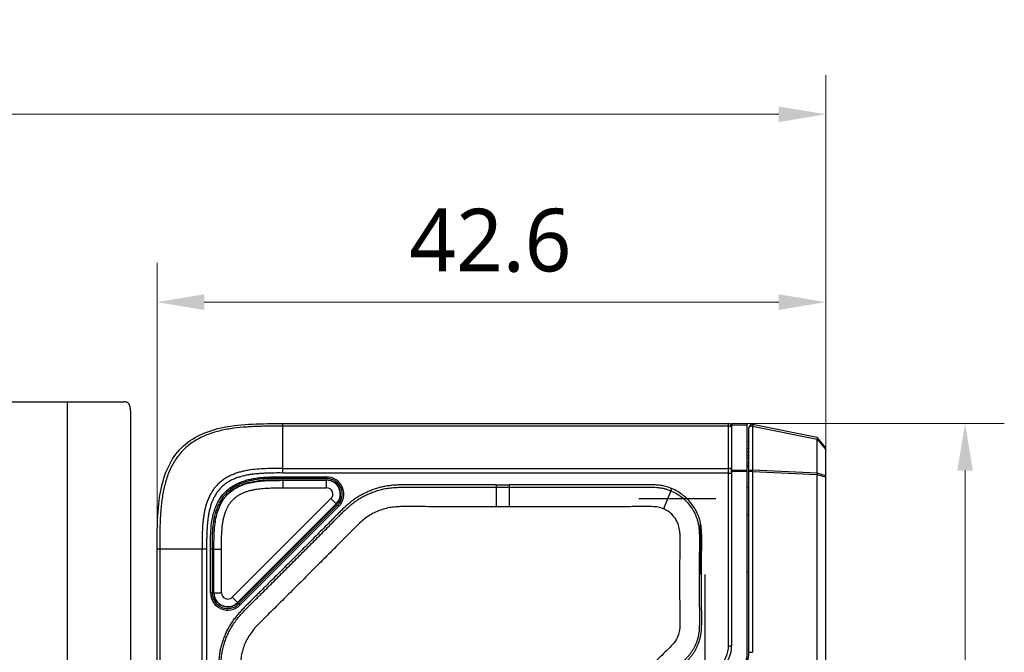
# Model space of a CAD drawing. Extents: x -434 to -60, y 236 to 507.
# Tile 13 of 22: x -235 to -172, y 320 to 360. Entities that reach past the tile are written whole.
import ezdxf

# ---------------------------------------------------------------- set-up
doc = ezdxf.new("R2010")
doc.units = 0
doc.header["$MEASUREMENT"] = 0
doc.layers.get('0').update_dxf_attribs({"linetype": 'CONTINUOUS'})
doc.layers.get('Defpoints').update_dxf_attribs({"linetype": 'CONTINUOUS'})
doc.layers.add('20_ALL_FEATURES', color=7, linetype='CONTINUOUS')
doc.layers.add('51__DRAFT_DIMS', color=7, linetype='CONTINUOUS')
doc.styles.add('尺寸值样式', font='Roboto-Regular.ttf', dxfattribs={"height": 4})
doc.dimstyles.new('1直线标注', dxfattribs={"dimtxt": 4, "dimasz": 3, "dimexe": 2.5, "dimexo": 0, "dimtad": 1, "dimdec": 1, "dimdsep": 46, "dimtxsty": '尺寸值样式', "dimcen": 0, "dimclrd": 8, "dimclre": 8, "dimclrt": 7, "dimadec": 0, "dimazin": 0, "dimtp": 0.001, "dimtm": 0.001, "dimtfac": 1, "dimtdec": 1, "dimtmove": 0, "dimatfit": 0, "dimldrblk": '_FILLED', "dimfxl": 1, "dimtolj": 1, "dimlwd": 15, "dimlwe": 15, "dimarcsym": 0})
doc.dimstyles.new('CIRL(31)', dxfattribs={"dimtxt": 4, "dimasz": 3, "dimexe": 2.5, "dimexo": 0, "dimtad": 1, "dimtoh": 1, "dimdec": 3, "dimlfac": 0.333333, "dimdsep": 46, "dimtxsty": '尺寸值样式', "dimcen": 0, "dimclrd": 8, "dimclre": 8, "dimclrt": 7, "dimadec": 0, "dimazin": 0, "dimtp": 0.001, "dimtm": 0.001, "dimtfac": 1, "dimtdec": 3, "dimtofl": 0, "dimtmove": 0, "dimatfit": 0, "dimldrblk": '_FILLED', "dimfxl": 1, "dimtolj": 1, "dimlwd": 15, "dimlwe": 15, "dimarcsym": 0})

# ---------------------------------------------------------------- blocks, each defined once
blk = doc.blocks.new('*D672')
at = {"layer": '51__DRAFT_DIMS', "color": 8, "lineweight": 15}
for p, q in [((-225.797, 326.65), (-225.797, 344.89)), ((-183.197, 331.239), (-183.197, 344.89)), ((-222.797, 342.39), (-186.197, 342.39))]:
    blk.add_line(p, q, dxfattribs=at)
at = {"layer": '51__DRAFT_DIMS', "color": 8}
for points in [[(-222.797, 342.89), (-222.797, 341.89), (-225.797, 342.39)], [(-186.197, 341.89), (-186.197, 342.89), (-183.197, 342.39)]]:
    blk.add_solid(points, dxfattribs=at)
at = {"layer": 'Defpoints', "color": 0}
for p in [(-183.197, 342.39), (-183.197, 331.239), (-225.797, 326.65)]:
    blk.add_point(p, dxfattribs=at)
at = {"layer": '51__DRAFT_DIMS', "color": 7, "insert": (-204.564, 348.348), "char_height": 4, "attachment_point": 2, "line_spacing_factor": 0.9, "style": '尺寸值样式'}
blk.add_mtext('\\A1;42.6', dxfattribs=at)
blk = doc.blocks.new('_FILLED')
at = {"color": 0, "linetype": 'ByBlock'}
blk.add_solid([(0, 0), (-1, 0.167), (-1, -0.167)], dxfattribs=at)
blk = doc.blocks.new('*D673')
at = {"layer": '51__DRAFT_DIMS', "color": 8, "lineweight": 15}
for p, q in [((-329.497, 331.037), (-329.497, 356.869)), ((-183.197, 331.239), (-183.197, 356.869)), ((-326.497, 354.369), (-186.197, 354.369))]:
    blk.add_line(p, q, dxfattribs=at)
at = {"layer": '51__DRAFT_DIMS', "color": 8}
for points in [[(-326.497, 354.869), (-326.497, 353.869), (-329.497, 354.369)], [(-186.197, 353.869), (-186.197, 354.869), (-183.197, 354.369)]]:
    blk.add_solid(points, dxfattribs=at)
at = {"layer": 'Defpoints', "color": 0}
for p in [(-183.197, 354.369), (-183.197, 331.239), (-329.497, 331.037)]:
    blk.add_point(p, dxfattribs=at)
at = {"layer": '51__DRAFT_DIMS', "color": 7, "insert": (-256.271, 360.327), "char_height": 4, "attachment_point": 2, "line_spacing_factor": 0.9, "style": '尺寸值样式'}
blk.add_mtext('\\A1;146.3', dxfattribs=at)
blk = doc.blocks.new('*D674')
at = {"color": 8, "lineweight": 15}
for p, q in [((-278.257, 338.877), (-286.087, 344.36)), ((-279.591, 311.037), (-296.593, 311.037))]:
    blk.add_line(p, q, dxfattribs=at)
blk.add_arc((-238.497, 311.037), 55.596, 148.09209, 176.90791, dxfattribs=at)
at = {"color": 8}
for points in [[(-285.275, 340.147), (-286.11, 340.699), (-284.039, 342.926)], [(-294.512, 314.05), (-293.512, 314.023), (-294.093, 311.037)]]:
    blk.add_solid(points, dxfattribs=at)
at = {"layer": 'Defpoints', "color": 0}
for p in [(-278.257, 338.877), (-289.546, 333.058), (-279.591, 311.037), (-228.594, 311.037), (-227.497, 303.335)]:
    blk.add_point(p, dxfattribs=at)
at = {"color": 7, "insert": (-294.076, 328.561), "char_height": 4, "attachment_point": 5, "rotation": 72.5, "style": '尺寸值样式'}
blk.add_mtext('35°{}{{\\H0.7x;}{}}', dxfattribs=at)
blk = doc.blocks.new('*D690')
at = {"color": 8, "lineweight": 15}
for p, q in [((-189.197, 334.65), (-171.824, 334.65)), ((-174.324, 331.65), (-174.324, 277.353)), ((-218.368, 274.353), (-171.824, 274.353))]:
    blk.add_line(p, q, dxfattribs=at)
at = {"color": 8}
for points in [[(-173.824, 331.65), (-174.824, 331.65), (-174.324, 334.65)], [(-174.824, 277.353), (-173.824, 277.353), (-174.324, 274.353)]]:
    blk.add_solid(points, dxfattribs=at)
at = {"layer": 'Defpoints', "color": 0}
for p in [(-189.197, 334.65), (-218.368, 274.353), (-174.324, 274.353)]:
    blk.add_point(p, dxfattribs=at)
at = {"color": 7, "insert": (-177.004, 304.501), "char_height": 4, "attachment_point": 5, "rotation": 90, "style": '尺寸值样式'}
blk.add_mtext('\\A1;60.3{}{{\\H0.7x;}{}}', dxfattribs=at)

msp = doc.modelspace()

# ---------------------------------------------------------------- linework, layer by layer
at = {"layer": '20_ALL_FEATURES'}
for p, q in [((-324.4969, 336.0373), (-227.908, 336.0373)), ((-231.4969, 286.0373), (-231.4969, 336.0373)), ((-227.4969, 335.4623), (-227.4969, 286.6123)), ((-217.7969, 334.6499), (-189.3969, 334.6499)), ((-217.7969, 331.4958), (-217.7969, 334.6499)), ((-189.3969, 334.4841), (-217.7969, 334.4841)), ((-189.3969, 320.4784), (-189.3969, 334.6499)), ((-189.1969, 334.6499), (-188.1969, 334.6237)), ((-189.1969, 334.6499), (-189.1969, 320.4784)), ((-188.1969, 334.5277), (-189.1969, 334.5394)), ((-188.1969, 320.0641), (-188.1969, 334.6237)), ((-188.0969, 320.0641), (-188.0969, 334.386)), ((-183.7363, 333.7578), (-187.8577, 334.5821)), ((-187.8577, 334.4737), (-183.7363, 333.651)), ((-187.8577, 334.4737), (-187.8577, 331.6753)), ((-183.1969, 333.0999), (-183.7362, 333.7578)), ((-188.1969, 333.5281), (-188.0969, 333.5141)), ((-183.7363, 333.6527), (-183.7363, 333.651)), ((-183.7362, 331.4801), (-183.7363, 333.651)), ((-183.7363, 333.651), (-183.1969, 332.9948)), ((-183.1969, 279.1999), (-183.1969, 333.0999)), ((-188.0969, 333.0365), (-188.1969, 333.0498)), ((-188.1969, 332.8741), (-188.0969, 332.8609)), ((-188.1969, 332.6423), (-188.0969, 332.6396)), ((-188.1969, 332.4807), (-188.0969, 332.4779)), ((-188.0969, 332.1411), (-188.1969, 332.1449)), ((-188.0969, 331.9754), (-188.1969, 331.9825)), ((-188.0969, 331.8917), (-188.1969, 331.8986)), ((-217.7969, 331.7878), (-189.3969, 331.7878)), ((-189.3969, 331.4958), (-217.7969, 331.4958)), ((-215.0038, 331.2499), (-215.0038, 331.1499)), ((-189.1969, 331.6922), (-188.1969, 331.6804)), ((-188.1969, 331.6027), (-189.1969, 331.6027)), ((-187.8577, 331.5876), (-188.0969, 331.5876)), ((-183.7362, 331.4801), (-187.8577, 331.6753)), ((-187.8577, 331.5876), (-183.7362, 331.3937)), ((-187.8577, 331.5876), (-187.8577, 320.0641)), ((-183.1969, 331.3242), (-183.7362, 331.4801)), ((-183.7362, 331.3937), (-183.1969, 331.2391)), ((-183.7362, 280.9061), (-183.7362, 331.3937)), ((-217.7978, 331.0504), (-215.0033, 331.0507)), ((-217.7978, 331.0504), (-217.7978, 330.5504)), ((-217.7978, 331.0292), (-215.0033, 331.0295)), ((-215.0033, 330.5507), (-215.0033, 331.0507)), ((-204.197, 330.592), (-203.3756, 330.5917)), ((-204.1969, 330.7401), (-203.3756, 330.7397)), ((-204.1969, 330.7401), (-204.1969, 329.3502)), ((-203.3756, 330.7398), (-203.3756, 329.3499)), ((-217.7978, 330.5504), (-215.0033, 330.5507)), ((-193.0722, 330.3675), (-193.5459, 329.2208)), ((-193.016, 330.5044), (-193.0722, 330.3675)), ((-188.0969, 330.5665), (-188.1969, 330.5698)), ((-214.7203, 329.8677), (-221.014, 323.5741)), ((-214.3817, 329.5291), (-220.6754, 323.2355)), ((-220.6606, 323.2203), (-214.3666, 329.5144)), ((-220.5897, 323.1482), (-214.2966, 329.4429)), ((-220.519, 323.0775), (-214.2259, 329.3722)), ((-214.3668, 329.5142), (-214.7203, 329.8677)), ((-214.2259, 329.3722), (-214.2966, 329.4429)), ((-203.7861, 329.3501), (-204.1969, 329.3502)), ((-203.3756, 329.3499), (-203.7861, 329.3501)), ((-195.1169, 329.8801), (-190.1969, 329.8801)), ((-188.0969, 328.804), (-188.1969, 328.8177)), ((-191.1969, 328.2649), (-191.1969, 325.0216)), ((-222.6428, 326.6499), (-225.7969, 326.6499)), ((-225.7969, 291.9884), (-225.7969, 326.6499)), ((-225.6311, 326.6499), (-225.6311, 293.911)), ((-222.9348, 295.0279), (-222.9348, 326.6499)), ((-222.6428, 326.6499), (-222.6428, 295.0279)), ((-222.2969, 326.6499), (-222.3969, 326.6499)), ((-222.3969, 323.8553), (-222.3969, 326.6499)), ((-222.2969, 326.6499), (-222.2969, 323.8553)), ((-222.1973, 326.6498), (-221.6973, 326.6499)), ((-222.1969, 323.8569), (-222.1973, 326.6498)), ((-222.1758, 323.8569), (-222.1761, 326.6498)), ((-221.697, 323.8569), (-221.6973, 326.6499)), ((-190.8969, 325.0216), (-190.8969, 283.3688)), ((-188.0969, 325.1941), (-188.1969, 325.1944)), ((-222.3969, 323.8553), (-222.2969, 323.8553)), ((-222.1969, 323.8569), (-221.697, 323.857)), ((-220.6604, 323.2206), (-221.014, 323.5741)), ((-220.5897, 323.1482), (-220.519, 323.0775)), ((-189.3969, 320.4784), (-189.1969, 320.4784)), ((-188.0969, 320.0641), (-187.8577, 320.0641))]:
    msp.add_line(p, q, dxfattribs=at)
for centre, radius, start, end in [((-189.3969, 334.4499), 0.2, 0, 90), ((-187.8969, 334.386), 0.2, 78.690068, 180), ((-215.0038, 330.1499), 1.1, 315.007098, 89.999999), ((-190.9045, 331.6136), 1.698, 359.632564, 4.910569), ((-190.9507, 331.6144), 1.7442, 355.152599, 359.439509), ((-190.9205, 331.6136), 1.714, 359.456109, 359.63695), ((-215.0038, 330.1499), 1, 315.007097, 90), ((-215.0032, 330.1506), 0.879, 315, 90.007097), ((-215.0032, 330.1506), 0.9001, 315.017996, 89.989113), ((-215.0032, 330.1506), 0.4001, 315.003068, 90.004035), ((177.3471, 324.6861), 369.856, 179.539767, 180.460382), ((-221.2969, 323.8553), 1.1, 180.000001, 315.007096), ((-221.2969, 323.8553), 1, 180, 315.007097), ((-221.2969, 323.857), 0.9001, 180.025087, 314.982019), ((-221.2969, 323.857), 0.879, 180.007097, 315), ((-221.2969, 323.857), 0.4001, 180.009899, 314.997197), ((-191.1969, 320.4784), 1.8, 315, 0), ((-191.1969, 320.4784), 2, 315, 0), ((-190.1969, 320.0641), 2, 315, 0), ((-190.0969, 320.0641), 2, 311.726765, 0)]:
    msp.add_arc(centre, radius, start, end, dxfattribs=at)
for points, knots in [([(-227.4969, 335.4623), (-227.4969, 335.5075), (-227.499, 335.5732), (-227.508, 335.6578), (-227.5204, 335.7313), (-227.543, 335.8134), (-227.5798, 335.8852), (-227.6167, 335.9315), (-227.6475, 335.9608), (-227.6821, 335.9851), (-227.7342, 336.0118), (-227.8102, 336.033), (-227.8742, 336.0373), (-227.908, 336.0373)], [0, 0, 0, 0, 0.1666782, 0.2425853, 0.3136273, 0.4420111, 0.5554414, 0.6084426, 0.6601694, 0.7117095, 0.764164, 0.8754346, 1, 1, 1, 1]), ([(-225.7969, 326.6499), (-225.7969, 327.9565), (-225.771, 330.5547), (-224.5019, 333.3549), (-221.7017, 334.624), (-219.1035, 334.6499), (-217.7969, 334.6499)], [0, 0, 0, 0, 0.25, 0.5, 0.75, 1, 1, 1, 1]), ([(-217.7969, 334.4841), (-218.075, 334.4841), (-218.492, 334.4831), (-219.048, 334.4745), (-219.4649, 334.4623), (-219.8815, 334.4427), (-220.4362, 334.4044), (-221.1274, 334.3272), (-221.8101, 334.1901), (-222.3433, 334.0314), (-222.7341, 333.8849), (-223.1127, 333.7088), (-223.4742, 333.4998), (-223.8138, 333.2566), (-224.1254, 332.9782), (-224.4037, 332.6666), (-224.647, 332.3271), (-224.8557, 331.9655), (-225.0321, 331.5871), (-225.1783, 331.1962), (-225.2975, 330.7963), (-225.3921, 330.3899), (-225.4896, 329.8423), (-225.5512, 329.2891), (-225.5898, 328.7345), (-225.6157, 328.179), (-225.6299, 327.484), (-225.6311, 326.928), (-225.6311, 326.6499)], [0, 0, 0, 0, 0.0625044, 0.0937569, 0.1250094, 0.1562623, 0.1875153, 0.2500127, 0.3124982, 0.3437507, 0.3750032, 0.406254, 0.437506, 0.4687535, 0.4999983, 0.5312428, 0.5624883, 0.5937353, 0.624984, 0.6562341, 0.6874856, 0.7187371, 0.7499897, 0.812486, 0.8437389, 0.8749916, 0.9374956, 1, 1, 1, 1]), ([(-189.1969, 334.3947), (-189.1969, 334.4006), (-189.2, 334.4134), (-189.2123, 334.4305), (-189.2314, 334.4458), (-189.2564, 334.4591), (-189.2867, 334.47), (-189.321, 334.478), (-189.3583, 334.483), (-189.3839, 334.4841), (-189.3969, 334.4841)], [0, 0, 0, 0, 0.075931, 0.1620822, 0.2644786, 0.384842, 0.5220328, 0.6731139, 0.8340158, 1, 1, 1, 1]), ([(-187.8577, 334.4737), (-187.8723, 334.475), (-187.9016, 334.4761), (-187.9448, 334.4735), (-187.9858, 334.4669), (-188.0226, 334.4565), (-188.0535, 334.4428), (-188.0772, 334.4263), (-188.0908, 334.4099), (-188.0961, 334.3961), (-188.0969, 334.3893), (-188.0969, 334.386)], [0, 0, 0, 0, 0.1601626, 0.3196443, 0.4723186, 0.6125949, 0.7360439, 0.8401995, 0.9259197, 0.9638116, 1, 1, 1, 1]), ([(-187.8577, 334.5821), (-187.8565, 334.5818), (-187.8548, 334.58), (-187.8536, 334.5769), (-187.8523, 334.5718), (-187.8514, 334.5632), (-187.851, 334.5506), (-187.8515, 334.5349), (-187.8533, 334.5089), (-187.8558, 334.4882), (-187.8577, 334.4737)], [0, 0, 0, 0, 0.0337513, 0.0589989, 0.0911366, 0.1770961, 0.291913, 0.4341636, 0.6015741, 1, 1, 1, 1]), ([(-183.7363, 333.7578), (-183.7361, 333.7576), (-183.7361, 333.7567), (-183.7358, 333.7552), (-183.7355, 333.7527), (-183.735, 333.7494), (-183.7346, 333.7452), (-183.7343, 333.7402), (-183.7341, 333.7344), (-183.734, 333.7253), (-183.7342, 333.7121), (-183.7351, 333.6944), (-183.736, 333.6743), (-183.7361, 333.6601), (-183.7363, 333.6527)], [0, 0, 0, 0, 0.0068859, 0.0220215, 0.0458359, 0.0780097, 0.1180179, 0.1655492, 0.220403, 0.2823635, 0.4265976, 0.5960017, 0.7881413, 1, 1, 1, 1]), ([(-217.7969, 331.7878), (-217.9788, 331.7878), (-218.3426, 331.787), (-218.8882, 331.7753), (-219.4331, 331.7442), (-219.8852, 331.6915), (-220.243, 331.6249), (-220.5084, 331.561), (-220.7694, 331.481), (-221.0242, 331.3826), (-221.2707, 331.265), (-221.5064, 331.1269), (-221.7276, 330.9665), (-221.9307, 330.7836), (-222.1136, 330.5805), (-222.274, 330.3593), (-222.4121, 330.1236), (-222.5297, 329.8771), (-222.628, 329.6223), (-222.7081, 329.3613), (-222.772, 329.0959), (-222.8218, 328.8276), (-222.8596, 328.5573), (-222.8964, 328.1953), (-222.9223, 327.7411), (-222.934, 327.1956), (-222.9348, 326.8318), (-222.9348, 326.6499)], [0, 0, 0, 0, 0.0625005, 0.1250013, 0.1875001, 0.2499969, 0.2812514, 0.3125057, 0.3437575, 0.3750091, 0.4062607, 0.4375097, 0.4687572, 0.5000032, 0.5312485, 0.5624943, 0.5937412, 0.6249903, 0.65624, 0.6874914, 0.7187435, 0.7499959, 0.7812483, 0.8125007, 0.8749993, 0.9374996, 1, 1, 1, 1]), ([(-217.7969, 331.4958), (-217.9692, 331.4976), (-218.2277, 331.4982), (-218.5722, 331.4915), (-218.8306, 331.4826), (-219.0887, 331.4703), (-219.3466, 331.4534), (-219.604, 331.4296), (-219.8605, 331.3967), (-220.1153, 331.3526), (-220.3675, 331.2956), (-220.6159, 331.2234), (-220.8586, 331.1339), (-221.0939, 331.0262), (-221.3191, 330.8986), (-221.5301, 330.7487), (-221.7231, 330.576), (-221.8958, 330.383), (-222.0457, 330.1719), (-222.1733, 329.9468), (-222.281, 329.7116), (-222.3704, 329.4688), (-222.4426, 329.2205), (-222.4996, 328.9682), (-222.5437, 328.7135), (-222.5766, 328.457), (-222.6004, 328.1996), (-222.6174, 327.9417), (-222.6296, 327.6835), (-222.6385, 327.4252), (-222.6453, 327.0807), (-222.6446, 326.8222), (-222.6428, 326.6499)], [0, 0, 0, 0, 0.0624999, 0.0937496, 0.1250001, 0.1562513, 0.1875016, 0.2187545, 0.2500062, 0.2812591, 0.3125146, 0.3437678, 0.3750207, 0.406271, 0.4375184, 0.4687647, 0.5000093, 0.5312527, 0.5624969, 0.5937426, 0.6249912, 0.6562406, 0.6874918, 0.7187436, 0.7499956, 0.7812472, 0.812499, 0.8437492, 0.8750001, 0.9062506, 0.9375003, 1, 1, 1, 1]), ([(-222.3969, 326.6499), (-222.3969, 326.8687), (-222.3972, 327.3066), (-222.3707, 327.964), (-222.3012, 328.51), (-222.2002, 328.9386), (-222.099, 329.2538), (-221.9698, 329.5591), (-221.8097, 329.8503), (-221.6167, 330.1217), (-221.3884, 330.3647), (-221.1296, 330.5745), (-220.8471, 330.7499), (-220.548, 330.8934), (-220.2371, 331.0077), (-219.9183, 331.0957), (-219.5942, 331.1595), (-219.2672, 331.2024), (-218.939, 331.2291), (-218.6104, 331.2435), (-218.282, 331.2493), (-217.9538, 331.2502), (-217.626, 331.2498), (-217.2982, 331.2497), (-216.8612, 331.2499), (-216.3149, 331.2499), (-215.6594, 331.25), (-215.2223, 331.2499), (-215.0038, 331.2499)], [0, 0, 0, 0, 0.0622476, 0.124628, 0.187148, 0.2184799, 0.2498397, 0.2812414, 0.3126992, 0.3442116, 0.3757498, 0.407285, 0.4387526, 0.4701689, 0.5015423, 0.5328831, 0.5641927, 0.5954637, 0.6266934, 0.6578852, 0.6890441, 0.7201651, 0.7512639, 0.782355, 0.813445, 0.8756303, 0.9378154, 1, 1, 1, 1]), ([(-189.2127, 331.759), (-189.217, 331.7614), (-189.2271, 331.7658), (-189.2516, 331.7736), (-189.2894, 331.7811), (-189.3408, 331.7866), (-189.3777, 331.7878), (-189.3969, 331.7878)], [0, 0, 0, 0, 0.0787914, 0.1745407, 0.4107165, 0.6931, 1, 1, 1, 1]), ([(-189.3969, 331.4958), (-189.3777, 331.4958), (-189.3408, 331.4946), (-189.2894, 331.4891), (-189.2516, 331.4817), (-189.2271, 331.4738), (-189.217, 331.4694), (-189.2127, 331.467)], [0, 0, 0, 0, 0.3069, 0.5892835, 0.8254593, 0.9212086, 1, 1, 1, 1]), ([(-189.1969, 331.7405), (-189.1969, 331.7421), (-189.1978, 331.7456), (-189.201, 331.7503), (-189.2061, 331.7549), (-189.2104, 331.7576), (-189.2127, 331.759)], [0, 0, 0, 0, 0.1880198, 0.406779, 0.6743544, 1, 1, 1, 1]), ([(-189.2127, 331.467), (-189.2104, 331.4657), (-189.2061, 331.4631), (-189.201, 331.4586), (-189.1977, 331.4538), (-189.1969, 331.4502), (-189.1969, 331.4486)], [0, 0, 0, 0, 0.3216968, 0.5872637, 0.8070017, 1, 1, 1, 1]), ([(-188.0969, 331.5876), (-188.0969, 331.5909), (-188.0961, 331.5977), (-188.0908, 331.6115), (-188.0772, 331.628), (-188.0535, 331.6444), (-188.0225, 331.6581), (-187.9858, 331.6685), (-187.9448, 331.6752), (-187.9016, 331.6777), (-187.8723, 331.6766), (-187.8577, 331.6753)], [0, 0, 0, 0, 0.0361943, 0.0740931, 0.159843, 0.2640408, 0.3875307, 0.5278258, 0.6804797, 0.8399116, 1, 1, 1, 1]), ([(-187.8577, 331.6753), (-187.8574, 331.6684), (-187.8563, 331.6391), (-187.8567, 331.6099), (-187.8577, 331.5876)], [0, 0, 0, 0, 0.2385845, 1, 1, 1, 1]), ([(-183.7363, 331.3937), (-183.7362, 331.4085), (-183.736, 331.4373), (-183.7361, 331.4661), (-183.7362, 331.4801)], [0, 0, 0, 0, 0.5134509, 1, 1, 1, 1]), ([(-215.0038, 331.1499), (-215.2223, 331.1499), (-215.6594, 331.15), (-216.3149, 331.1499), (-216.9704, 331.1499), (-217.5168, 331.1496), (-217.9537, 331.1502), (-218.39, 331.149), (-218.9334, 331.1353), (-219.4723, 331.0815), (-219.8953, 330.9983), (-220.3102, 330.8838), (-220.7079, 330.7184), (-221.0715, 330.4928), (-221.3201, 330.2913), (-221.539, 330.0582), (-221.7249, 329.7969), (-221.8796, 329.5154), (-222.0469, 329.12), (-222.189, 328.5997), (-222.2709, 327.9559), (-222.2972, 327.3046), (-222.2969, 326.8685), (-222.2969, 326.6499)], [0, 0, 0, 0, 0.0625, 0.125, 0.1875, 0.25, 0.28125, 0.3125, 0.375, 0.4375, 0.46875, 0.5, 0.5625, 0.59375, 0.625, 0.65625, 0.6875, 0.71875, 0.75, 0.8125, 0.875, 0.9375, 1, 1, 1, 1]), ([(-217.7978, 331.0504), (-217.9528, 331.0503), (-218.2627, 331.0501), (-218.7276, 331.0401), (-219.1917, 331.0099), (-219.6531, 330.9499), (-220.1073, 330.8473), (-220.546, 330.6897), (-220.955, 330.4649), (-221.3163, 330.1685), (-221.6126, 329.8072), (-221.8373, 329.3981), (-221.9947, 328.9593), (-222.0972, 328.5052), (-222.1572, 328.0437), (-222.1872, 327.5796), (-222.1971, 327.1147), (-222.1973, 326.8048), (-222.1973, 326.6498)], [0, 0, 0, 0, 0.0625273, 0.1250543, 0.1875795, 0.2500983, 0.3126045, 0.3750916, 0.4375544, 0.5, 0.5624456, 0.6249084, 0.6873955, 0.7499017, 0.8124205, 0.8749457, 0.9374727, 1, 1, 1, 1]), ([(-222.1761, 326.6498), (-222.1761, 326.8041), (-222.176, 327.1127), (-222.1662, 327.5755), (-222.1364, 328.0375), (-222.0772, 328.4969), (-221.9756, 328.9492), (-221.8194, 329.3861), (-221.5961, 329.7937), (-221.3013, 330.1535), (-220.9415, 330.4484), (-220.534, 330.6718), (-220.0971, 330.8281), (-219.6449, 330.9298), (-219.1855, 330.9892), (-218.7235, 331.019), (-218.2607, 331.0289), (-217.9521, 331.0292), (-217.7978, 331.0292)], [0, 0, 0, 0, 0.0625281, 0.1250554, 0.1875796, 0.2500987, 0.3126056, 0.3750931, 0.4375559, 0.5000011, 0.5624459, 0.6249087, 0.6873961, 0.749903, 0.8124216, 0.8749451, 0.9374719, 1, 1, 1, 1]), ([(-204.1969, 330.7401), (-204.575, 330.7402), (-205.142, 330.7401), (-205.8981, 330.7393), (-206.4652, 330.7386), (-207.0322, 330.7381), (-207.5993, 330.7381), (-208.0718, 330.7387), (-208.4499, 330.7396), (-208.7334, 330.7407), (-209.0169, 330.7423), (-209.3005, 330.7445), (-209.584, 330.7467), (-209.8675, 330.7477), (-210.1511, 330.7451), (-210.4345, 330.7362), (-210.7176, 330.7191), (-210.9998, 330.6911), (-211.2805, 330.6494), (-211.6503, 330.5697), (-212.0109, 330.4531), (-212.3609, 330.3101), (-212.618, 330.1903), (-212.8265, 330.0787), (-212.9886, 329.9814), (-213.1473, 329.8786), (-213.3392, 329.7404), (-213.6335, 329.503), (-213.9142, 329.2494), (-214.1856, 328.9862), (-214.3862, 328.7858), (-214.5857, 328.5844), (-214.8517, 328.3157), (-215.1842, 327.9799), (-215.5838, 327.5776), (-215.9837, 327.1755), (-216.5172, 326.6398), (-217.185, 325.971), (-217.8537, 325.3031), (-218.3893, 324.7695), (-218.7914, 324.3696), (-219.1267, 324.0366), (-219.395, 323.7703), (-219.5965, 323.5709), (-219.7982, 323.3716), (-219.9993, 323.1717), (-220.199, 322.9704), (-220.3949, 322.7654), (-220.5853, 322.5552), (-220.7693, 322.3394), (-220.9437, 322.1156), (-221.1047, 321.882), (-221.2492, 321.6378), (-221.3784, 321.3852), (-221.494, 321.1261), (-221.597, 320.8618), (-221.6861, 320.5925), (-221.7464, 320.3638), (-221.7853, 320.1788), (-221.8181, 319.9925), (-221.8487, 319.7581), (-221.8725, 319.4755), (-221.8869, 319.1923), (-221.8941, 318.9088), (-221.8968, 318.5308), (-221.8924, 318.0582), (-221.8899, 317.4912), (-221.8882, 316.9241), (-221.8866, 316.3571), (-221.8857, 315.79), (-221.885, 315.0339), (-221.8849, 314.0888), (-221.8856, 312.9547), (-221.8866, 311.8206), (-221.8872, 310.6864), (-221.8874, 309.5523), (-221.8872, 308.0401), (-221.8872, 306.906), (-221.8871, 306.1499)], [0, 0, 0, 0, 0.0312496, 0.0468744, 0.0624992, 0.078124, 0.0937488, 0.1093736, 0.1171861, 0.1249985, 0.1328108, 0.1406232, 0.1484357, 0.1562483, 0.1640608, 0.1718737, 0.1796864, 0.1874994, 0.1953127, 0.2031257, 0.2187452, 0.2265581, 0.2343712, 0.2421845, 0.2460914, 0.2499983, 0.2578113, 0.2656243, 0.2812479, 0.2890605, 0.2968729, 0.3046854, 0.3124977, 0.3281225, 0.3437474, 0.3593722, 0.374997, 0.4062466, 0.4374962, 0.453121, 0.4687458, 0.4843706, 0.492183, 0.4999954, 0.5078077, 0.5156203, 0.523433, 0.5312453, 0.5390582, 0.5468717, 0.5546848, 0.5624982, 0.5703114, 0.5781247, 0.5859378, 0.5937507, 0.6015638, 0.6093768, 0.6132837, 0.6171904, 0.6250034, 0.6328163, 0.640629, 0.6484417, 0.6562543, 0.6718791, 0.6875039, 0.7031287, 0.7187535, 0.7343783, 0.7500031, 0.7812527, 0.8125023, 0.8437519, 0.8750016, 0.9062512, 0.9375008, 1, 1, 1, 1]), ([(-221.7389, 306.1499), (-221.739, 306.8699), (-221.7393, 307.9501), (-221.7394, 309.3908), (-221.7392, 310.4725), (-221.7387, 311.5551), (-221.7379, 312.6382), (-221.7371, 313.7207), (-221.7369, 314.6219), (-221.7372, 315.3414), (-221.7378, 315.8796), (-221.7387, 316.4165), (-221.7401, 316.9519), (-221.7417, 317.3971), (-221.7432, 317.7524), (-221.7445, 318.0181), (-221.7459, 318.2836), (-221.7477, 318.5514), (-221.7474, 318.828), (-221.7414, 319.1219), (-221.7272, 319.4369), (-221.7044, 319.7112), (-221.6762, 319.9354), (-221.6493, 320.1032), (-221.6158, 320.2686), (-221.5626, 320.485), (-221.4806, 320.7505), (-221.3612, 321.0616), (-221.2249, 321.3657), (-221.0942, 321.6111), (-220.9781, 321.8013), (-220.8842, 321.9417), (-220.784, 322.0792), (-220.6449, 322.2571), (-220.4671, 322.4663), (-220.255, 322.6979), (-220.0524, 322.9089), (-219.858, 323.1038), (-219.668, 323.2915), (-219.4797, 323.4781), (-219.2909, 323.6652), (-219.0383, 323.9157), (-218.7217, 324.2301), (-218.3409, 324.6088), (-217.9593, 324.989), (-217.577, 325.3703), (-217.067, 325.8797), (-216.5577, 326.3897), (-216.0494, 326.8996), (-215.6696, 327.2812), (-215.2915, 327.6618), (-214.9775, 327.9783), (-214.7274, 328.2306), (-214.5407, 328.4192), (-214.354, 328.608), (-214.164, 328.7997), (-213.9627, 328.9975), (-213.7424, 329.2048), (-213.5435, 329.3816), (-213.3722, 329.5238), (-213.2383, 329.629), (-213.1011, 329.7297), (-212.9609, 329.824), (-212.8182, 329.9118), (-212.6728, 329.9935), (-212.5247, 330.0696), (-212.3741, 330.1407), (-212.2213, 330.2071), (-212.0666, 330.2693), (-211.9103, 330.3268), (-211.7522, 330.379), (-211.5922, 330.4255), (-211.4299, 330.4659), (-211.2647, 330.5), (-211.0969, 330.5274), (-210.9277, 330.5491), (-210.7052, 330.5712), (-210.4378, 330.5881), (-210.1336, 330.5978), (-209.8505, 330.6002), (-209.5811, 330.5983), (-209.3167, 330.5961), (-209.0525, 330.5944), (-208.7871, 330.593), (-208.4313, 330.5916), (-207.9845, 330.5905), (-207.2656, 330.5898), (-206.3637, 330.5906), (-205.2803, 330.592), (-204.5578, 330.5923), (-204.1969, 330.5923)], [0, 0, 0, 0, 0.0598945, 0.0898659, 0.1198605, 0.1498834, 0.1799306, 0.2099658, 0.2399459, 0.2549018, 0.2698277, 0.2847184, 0.2995683, 0.3143722, 0.3217552, 0.3291246, 0.3364798, 0.3438407, 0.3514092, 0.3594848, 0.3683008, 0.3776345, 0.3823731, 0.3870974, 0.3917714, 0.3964035, 0.4056309, 0.4148721, 0.4241121, 0.4333389, 0.4379741, 0.4426541, 0.4473833, 0.4521226, 0.4614418, 0.4702167, 0.4782441, 0.4857751, 0.4931161, 0.5004638, 0.5078337, 0.5152241, 0.5300597, 0.5449563, 0.5599002, 0.5748774, 0.5898739, 0.6198689, 0.6348395, 0.6497735, 0.6646571, 0.6794762, 0.6868573, 0.6942169, 0.7015538, 0.7089458, 0.7166693, 0.7250315, 0.7341099, 0.7388082, 0.7435466, 0.7482778, 0.7529617, 0.7575991, 0.7622142, 0.7668284, 0.7714476, 0.7760698, 0.780692, 0.7853111, 0.7899253, 0.7945378, 0.7991679, 0.8038403, 0.8085665, 0.8133111, 0.8180262, 0.8271657, 0.8355984, 0.8433426, 0.8507136, 0.8580105, 0.86534, 0.8727004, 0.8800891, 0.8949406, 0.909873, 0.9398933, 0.9699768, 1, 1, 1, 1]), ([(-193.016, 330.5044), (-193.0667, 330.5252), (-193.169, 330.5648), (-193.3253, 330.6168), (-193.4848, 330.6594), (-193.6467, 330.6912), (-193.8098, 330.7131), (-193.9731, 330.7281), (-194.1364, 330.7378), (-194.2995, 330.7437), (-194.4624, 330.7459), (-194.6249, 330.7449), (-194.7871, 330.744), (-195.0031, 330.7429), (-195.2732, 330.7418), (-195.5973, 330.7407), (-195.9213, 330.7399), (-196.3534, 330.7392), (-196.8936, 330.7387), (-197.5417, 330.7387), (-198.1899, 330.7391), (-198.8381, 330.7396), (-199.4863, 330.74), (-200.1346, 330.7401), (-200.9989, 330.7401), (-202.0792, 330.7398), (-202.9435, 330.7397), (-203.3756, 330.7397)], [0, 0, 0, 0, 0.0158056, 0.0316561, 0.047542, 0.0634377, 0.0792708, 0.0950443, 0.110775, 0.1264769, 0.1421726, 0.1578126, 0.1734041, 0.1889994, 0.2201878, 0.251377, 0.2825669, 0.3137569, 0.3761384, 0.4385216, 0.5009063, 0.5632926, 0.6256803, 0.6880681, 0.7504555, 0.8752288, 1, 1, 1, 1]), ([(-203.3756, 330.5917), (-202.9612, 330.5917), (-202.1319, 330.5918), (-200.887, 330.5921), (-199.8483, 330.5921), (-199.0159, 330.5917), (-198.3908, 330.5912), (-197.7662, 330.5908), (-197.1431, 330.5907), (-196.5225, 330.5909), (-195.9055, 330.5918), (-195.394, 330.5932), (-195.0378, 330.5947), (-194.8354, 330.5956), (-194.7093, 330.5963), (-194.6085, 330.5968), (-194.5047, 330.5974), (-194.3645, 330.597), (-194.1767, 330.5918), (-194.0034, 330.5823), (-193.8524, 330.5685), (-193.7349, 330.5542), (-193.6185, 330.5353), (-193.4677, 330.5031), (-193.2845, 330.4501), (-193.1424, 330.3963), (-193.0722, 330.3675)], [0, 0, 0, 0, 0.1203278, 0.2407685, 0.3614523, 0.4219244, 0.4824499, 0.5429316, 0.6032694, 0.663363, 0.7231122, 0.7824169, 0.8118713, 0.8265435, 0.841177, 0.8484788, 0.8558172, 0.8713145, 0.8892015, 0.9103481, 0.9216968, 0.9332263, 0.9446945, 0.9559331, 0.9779642, 1, 1, 1, 1]), ([(-221.6973, 326.6499), (-221.6973, 326.7885), (-221.6971, 327.0657), (-221.6899, 327.4815), (-221.6674, 327.8969), (-221.6289, 328.2415), (-221.5809, 328.5146), (-221.5348, 328.7175), (-221.477, 328.9174), (-221.4053, 329.1127), (-221.3184, 329.3018), (-221.215, 329.4826), (-221.0936, 329.6518), (-220.9545, 329.8068), (-220.7996, 329.9461), (-220.6303, 330.0673), (-220.4496, 330.1708), (-220.2605, 330.2578), (-220.0652, 330.3296), (-219.8653, 330.3874), (-219.6625, 330.4335), (-219.3894, 330.4816), (-219.0447, 330.5203), (-218.6294, 330.5427), (-218.2136, 330.55), (-217.9364, 330.5503), (-217.7978, 330.5504)], [0, 0, 0, 0, 0.062505, 0.1250091, 0.1875104, 0.2500067, 0.2812597, 0.3125123, 0.3437643, 0.3750153, 0.406265, 0.4375124, 0.4687571, 0.5000016, 0.5312458, 0.5624905, 0.593738, 0.6249877, 0.6562387, 0.6874908, 0.7187434, 0.7499963, 0.8124916, 0.8749916, 0.9374951, 1, 1, 1, 1]), ([(-193.0722, 330.3674), (-192.9466, 330.3159), (-192.7023, 330.1945), (-192.3651, 329.9633), (-192.0628, 329.6881), (-191.8011, 329.3739), (-191.5871, 329.0253), (-191.4491, 328.7136), (-191.3642, 328.4555), (-191.3153, 328.258), (-191.2841, 328.0563), (-191.2649, 327.8516), (-191.2541, 327.6448), (-191.2491, 327.4366), (-191.2498, 327.2624), (-191.2505, 327.1223), (-191.2511, 326.9818), (-191.2519, 326.8061), (-191.2527, 326.5952), (-191.2535, 326.3844), (-191.2543, 326.1032), (-191.2552, 325.7518), (-191.2559, 325.3301), (-191.2562, 324.9084), (-191.2562, 324.4868), (-191.2559, 324.0651), (-191.2553, 323.6434), (-191.2544, 323.292), (-191.2536, 323.0108), (-191.2529, 322.8), (-191.2521, 322.5891), (-191.2511, 322.3783), (-191.2502, 322.1679), (-191.2489, 321.9584), (-191.2532, 321.75), (-191.2634, 321.5431), (-191.2815, 321.338), (-191.3109, 321.136), (-191.3574, 320.9379), (-191.4202, 320.7441), (-191.4956, 320.5541), (-191.5812, 320.3688), (-191.6798, 320.1908), (-191.7939, 320.0221), (-191.9208, 319.8613), (-192.0564, 319.7055), (-192.1977, 319.5534), (-192.3446, 319.405), (-192.4944, 319.2579), (-192.6441, 319.1095), (-192.7939, 318.9611), (-192.9436, 318.8125), (-193.0931, 318.6637), (-193.2923, 318.4653), (-193.5411, 318.2171), (-193.8393, 317.919), (-194.1374, 317.6208), (-194.4354, 317.3226), (-194.6837, 317.0741), (-194.8825, 316.8753), (-195.0316, 316.7263), (-195.1807, 316.5774), (-195.3299, 316.4285), (-195.4791, 316.2797), (-195.6036, 316.1558), (-195.7032, 316.0567), (-195.7781, 315.9822), (-195.8405, 315.9198), (-195.8903, 315.8694), (-195.9278, 315.8309), (-195.9655, 315.7914), (-196.0035, 315.7498), (-196.0406, 315.705), (-196.0743, 315.6572), (-196.1048, 315.608), (-196.1331, 315.5582), (-196.1595, 315.5064), (-196.1901, 315.4351), (-196.2133, 315.3612), (-196.232, 315.2865), (-196.2433, 315.2292), (-196.2505, 315.1713), (-196.2539, 315.1143), (-196.2555, 315.0591), (-196.2567, 314.9875), (-196.2572, 314.8989), (-196.2573, 314.7579), (-196.2569, 314.582), (-196.2566, 314.3712), (-196.2563, 314.1604), (-196.256, 313.9496), (-196.2558, 313.7388), (-196.2556, 313.5281), (-196.2554, 313.247), (-196.2552, 312.8957), (-196.255, 312.4741), (-196.255, 312.0525), (-196.255, 311.6309), (-196.255, 311.0687), (-196.2552, 310.3661), (-196.2553, 309.5228), (-196.2554, 308.6796), (-196.2554, 307.8364), (-196.2554, 306.9932), (-196.2553, 306.431), (-196.2553, 306.1499)], [0, 0, 0, 0, 0.0151679, 0.0303443, 0.0455233, 0.0606901, 0.0758593, 0.0910555, 0.09864, 0.1061826, 0.1137521, 0.1214123, 0.1291336, 0.136876, 0.1446684, 0.1485933, 0.1525178, 0.1603672, 0.1682166, 0.1760659, 0.1839152, 0.1996139, 0.2153124, 0.231011, 0.2467096, 0.2624082, 0.2781068, 0.2938056, 0.3016551, 0.3095046, 0.3173537, 0.3252035, 0.3330536, 0.3408562, 0.3485983, 0.3563246, 0.3639943, 0.3715779, 0.3791117, 0.3866834, 0.3943126, 0.4019213, 0.409472, 0.4170126, 0.4246397, 0.432334, 0.4400691, 0.4478237, 0.4556619, 0.4635135, 0.4713648, 0.4792157, 0.4870663, 0.4949165, 0.5106159, 0.526314, 0.5420109, 0.5577066, 0.5734012, 0.5812482, 0.5890949, 0.5969413, 0.6047875, 0.6126335, 0.6204792, 0.6244021, 0.6283318, 0.6322752, 0.6342555, 0.636249, 0.6382699, 0.6403584, 0.6425456, 0.6447571, 0.6468857, 0.6490037, 0.6511601, 0.653366, 0.6576707, 0.6597866, 0.6619688, 0.6641808, 0.6663054, 0.6683436, 0.6703434, 0.6743034, 0.6782419, 0.6860927, 0.6939399, 0.7017871, 0.7096344, 0.7174817, 0.725329, 0.7331763, 0.7488711, 0.764566, 0.780261, 0.7959562, 0.8116515, 0.8430425, 0.8744341, 0.9058257, 0.9372172, 0.9686087, 1, 1, 1, 1]), ([(-196.1072, 306.1499), (-196.1072, 306.431), (-196.1072, 306.9932), (-196.1072, 307.8364), (-196.1072, 308.6796), (-196.1072, 309.5228), (-196.107, 310.366), (-196.1069, 311.0687), (-196.1068, 311.6309), (-196.1068, 312.0525), (-196.1069, 312.4741), (-196.107, 312.8957), (-196.1072, 313.2471), (-196.1075, 313.5282), (-196.1076, 313.739), (-196.1079, 313.9498), (-196.1081, 314.1606), (-196.1084, 314.3714), (-196.1087, 314.5822), (-196.1091, 314.7578), (-196.1091, 314.8806), (-196.1088, 314.9507), (-196.1083, 315.0031), (-196.1074, 315.0551), (-196.1059, 315.1065), (-196.103, 315.1568), (-196.0969, 315.2061), (-196.0872, 315.2548), (-196.075, 315.3034), (-196.061, 315.3516), (-196.0446, 315.3985), (-196.025, 315.444), (-196.0024, 315.4884), (-195.9776, 315.5321), (-195.9512, 315.5745), (-195.9227, 315.6151), (-195.8909, 315.6535), (-195.8566, 315.6909), (-195.8209, 315.7283), (-195.7845, 315.7657), (-195.7353, 315.8154), (-195.6733, 315.8774), (-195.5987, 315.9517), (-195.4991, 316.0508), (-195.3746, 316.1748), (-195.2253, 316.3236), (-195.076, 316.4726), (-194.9269, 316.6215), (-194.7777, 316.7706), (-194.579, 316.9693), (-194.3306, 317.2178), (-194.0326, 317.5161), (-193.7346, 317.8142), (-193.4364, 318.1123), (-193.1877, 318.3604), (-192.9886, 318.5587), (-192.8391, 318.7074), (-192.6896, 318.8559), (-192.5399, 319.0042), (-192.3901, 319.1526), (-192.2394, 319.3006), (-192.0905, 319.4512), (-191.9459, 319.6068), (-191.8061, 319.7675), (-191.6736, 319.9354), (-191.5534, 320.1132), (-191.4494, 320.301), (-191.3594, 320.4955), (-191.2805, 320.6945), (-191.2144, 320.8986), (-191.1654, 321.1077), (-191.1344, 321.3197), (-191.1156, 321.5322), (-191.1051, 321.7445), (-191.1007, 321.9565), (-191.102, 322.168), (-191.103, 322.379), (-191.1039, 322.5897), (-191.1047, 322.8005), (-191.1054, 323.0113), (-191.1063, 323.2924), (-191.1071, 323.6437), (-191.1078, 324.0652), (-191.1081, 324.4868), (-191.1081, 324.9084), (-191.1077, 325.33), (-191.107, 325.7515), (-191.1062, 326.1028), (-191.1053, 326.3839), (-191.1046, 326.5947), (-191.1038, 326.8054), (-191.1029, 327.0162), (-191.1018, 327.2273), (-191.1009, 327.4388), (-191.106, 327.6508), (-191.1172, 327.8632), (-191.1371, 328.0757), (-191.17, 328.2876), (-191.2216, 328.496), (-191.2885, 328.6998), (-191.3689, 328.8984), (-191.493, 329.1555), (-191.6804, 329.4606), (-191.9553, 329.7907), (-192.2729, 330.0799), (-192.6271, 330.3228), (-192.8839, 330.4503), (-193.016, 330.5045)], [0, 0, 0, 0, 0.0311879, 0.0623757, 0.0935635, 0.1247512, 0.155939, 0.187127, 0.2027211, 0.2183153, 0.2339095, 0.2495038, 0.2650982, 0.2728954, 0.2806927, 0.2884899, 0.2962872, 0.3040844, 0.3118817, 0.3196772, 0.3235685, 0.3255109, 0.3274489, 0.3293791, 0.3312895, 0.3331527, 0.334965, 0.3367948, 0.3386633, 0.3405246, 0.3423574, 0.3441736, 0.3460189, 0.347886, 0.3497473, 0.35156, 0.353387, 0.3552702, 0.3571896, 0.359123, 0.3610632, 0.364952, 0.3688475, 0.3727465, 0.3805445, 0.3883424, 0.3961402, 0.4039379, 0.4117354, 0.4195328, 0.4351273, 0.4507212, 0.4663145, 0.4819072, 0.4974993, 0.5052951, 0.5130907, 0.5208862, 0.5286814, 0.5364765, 0.5442782, 0.5521207, 0.5599727, 0.5678443, 0.5757477, 0.5836915, 0.5916312, 0.5995442, 0.6074475, 0.6153767, 0.623323, 0.6312463, 0.6391296, 0.646986, 0.6548348, 0.6626541, 0.6704499, 0.6782459, 0.6860423, 0.6938384, 0.7016346, 0.7172269, 0.7328194, 0.7484119, 0.7640044, 0.7795969, 0.7951894, 0.8107818, 0.8185781, 0.8263743, 0.8341705, 0.8419667, 0.8497629, 0.8575871, 0.8654357, 0.8732946, 0.8811826, 0.8891125, 0.8970547, 0.9049779, 0.9128936, 0.9208088, 0.9366435, 0.9524812, 0.9683161, 0.9841542, 1, 1, 1, 1]), ([(-209.5969, 329.3537), (-209.7455, 329.3544), (-210.0426, 329.3555), (-210.4753, 329.3496), (-210.894, 329.3122), (-211.2964, 329.2238), (-211.6913, 329.0924), (-212.0677, 328.9146), (-212.4197, 328.7008), (-212.7477, 328.4401), (-213.0586, 328.143), (-213.3801, 327.8217), (-213.7095, 327.4897), (-214.0574, 327.1402), (-214.414, 326.7819), (-214.7897, 326.4048), (-215.1758, 326.0176), (-215.5834, 325.6091), (-216.0024, 325.1896), (-216.4349, 324.7571), (-216.8696, 324.3227), (-217.2975, 323.8956), (-217.7163, 323.4779), (-218.1102, 323.0855), (-218.4883, 322.7091), (-218.7299, 322.4688), (-218.8507, 322.3487)], [0, 0, 0, 0, 0.0371747, 0.0743416, 0.1082477, 0.142138, 0.177158, 0.2121694, 0.2460576, 0.2799493, 0.3167729, 0.3535913, 0.3936811, 0.4337699, 0.4769576, 0.5201486, 0.5669499, 0.6137499, 0.6645177, 0.715289, 0.7667766, 0.8182698, 0.866519, 0.9147711, 0.95738, 1, 1, 1, 1]), ([(-204.1969, 329.3502), (-204.3855, 329.3502), (-204.8818, 329.3502), (-205.669, 329.3498), (-206.5426, 329.3492), (-207.3685, 329.3489), (-208.1492, 329.3494), (-208.887, 329.3508), (-209.3648, 329.3526), (-209.5969, 329.3537)], [0, 0, 0, 0, 0.1047571, 0.2757179, 0.4373351, 0.5901248, 0.7345538, 0.8710538, 1, 1, 1, 1]), ([(-193.5459, 329.2208), (-193.6167, 329.2502), (-193.8234, 329.3195), (-194.1933, 329.3601), (-194.6498, 329.3491), (-195.1424, 329.3514), (-195.6721, 329.3499), (-196.2417, 329.3498), (-196.8548, 329.3496), (-197.5155, 329.3496), (-198.2279, 329.3497), (-198.9958, 329.3499), (-199.8226, 329.3501), (-200.7121, 329.35), (-201.6695, 329.3498), (-202.5648, 329.3497), (-203.1419, 329.3499), (-203.3756, 329.3499)], [0, 0, 0, 0, 0.0232951, 0.0661152, 0.1124869, 0.1624784, 0.2161811, 0.2739185, 0.3360529, 0.4030127, 0.4752333, 0.5531241, 0.6370247, 0.727172, 0.824164, 0.9287643, 1, 1, 1, 1]), ([(-192.4969, 327.657), (-192.4961, 327.7973), (-192.5364, 328.0879), (-192.7034, 328.5063), (-192.9868, 328.8743), (-193.2894, 329.1002), (-193.4859, 329.1959), (-193.5459, 329.2208)], [0, 0, 0, 0, 0.2116384, 0.436745, 0.672354, 0.9023994, 1, 1, 1, 1]), ([(-218.8507, 322.3487), (-218.9824, 322.2177), (-219.2309, 321.9705), (-219.5783, 321.6112), (-219.8603, 321.2549), (-220.0772, 320.89), (-220.2485, 320.5179), (-220.3753, 320.131), (-220.4625, 319.7263), (-220.4975, 319.2984), (-220.5031, 318.8442), (-220.5013, 318.3545), (-220.4998, 317.8245), (-220.4984, 317.2524), (-220.4974, 316.6365), (-220.4966, 315.9735), (-220.4962, 315.2596), (-220.496, 314.491), (-220.4962, 313.6634), (-220.4965, 312.7724), (-220.4969, 311.813), (-220.4971, 310.78), (-220.497, 309.6676), (-220.4967, 308.4692), (-220.4964, 307.2871), (-220.4963, 306.5037), (-220.4963, 306.1499)], [0, 0, 0, 0, 0.0333411, 0.0628988, 0.0896536, 0.1146654, 0.1388898, 0.1630063, 0.1876022, 0.2129849, 0.2398975, 0.2691222, 0.3008488, 0.3350178, 0.3717778, 0.4113693, 0.4539962, 0.4998858, 0.5492996, 0.6025057, 0.6597864, 0.721459, 0.787877, 0.8594114, 0.9365216, 1, 1, 1, 1]), ([(-192.4969, 321.7143), (-192.4973, 321.5741), (-192.5353, 321.2891), (-192.6923, 320.8885), (-192.9603, 320.5372), (-193.2978, 320.2185), (-193.66, 319.8522), (-194.0687, 319.4455), (-194.5198, 318.9937), (-194.9996, 318.5137), (-195.4834, 318.03), (-195.9475, 317.5676), (-196.3809, 317.1372), (-196.78, 316.7452), (-197.1289, 316.3516), (-197.356, 315.9025), (-197.4875, 315.4138), (-197.5058, 314.8841), (-197.4996, 314.3089), (-197.4981, 313.6723), (-197.4962, 312.9684), (-197.4957, 312.1867), (-197.4958, 311.3148), (-197.4966, 310.3325), (-197.4973, 309.2284), (-197.4974, 308.0218), (-197.4973, 306.9819), (-197.4973, 306.3527), (-197.4973, 306.1499)], [0, 0, 0, 0, 0.0240998, 0.0488601, 0.0730723, 0.099331, 0.12862, 0.1615933, 0.1984281, 0.2383322, 0.2782434, 0.3160017, 0.3509345, 0.3831845, 0.4122557, 0.4407963, 0.468823, 0.4985413, 0.5314876, 0.5677851, 0.6079192, 0.6524674, 0.7021178, 0.7577731, 0.8212907, 0.8918664, 0.965146, 1, 1, 1, 1])]:
    msp.add_open_spline(points, degree=3, knots=knots, dxfattribs=at)

# ---------------------------------------------------------------- dimensions: what is measured, and where the dimension line sits
dim = msp.add_angular_dim_2l(base=(-289.5462, 333.0578), line1=((-279.5908, 311.0373), (-228.5942, 311.0373)), line2=((-278.2565, 338.8773), (-227.4969, 303.335)), text='35°{}{{\\H0.7x;}{}}', dimstyle='CIRL(31)', override={"dimpost": '<>'})
dim.commit()
dim.dimension.update_dxf_attribs({"geometry": '*D674', "text_midpoint": (-294.0759, 328.5613)})
dim = msp.add_linear_dim(base=(-174.3238, 274.3527), p1=(-189.1969, 334.6499), p2=(-218.3681, 274.3527), angle=90, text='60.3{}{{\\H0.7x;}{}}', dimstyle='1直线标注')
dim.commit()
dim.dimension.update_dxf_attribs({"geometry": '*D690', "text_midpoint": (-174.3238, 304.5013), "dimtype": 160})
at = {"layer": '51__DRAFT_DIMS'}
for base, p1, picture, middle in [((-183.1969, 354.3686), (-329.4969, 331.0373), '*D673', (-256.2708, 354.3686)), ((-183.1969, 342.3901), (-225.7969, 326.6499), '*D672', (-204.5643, 342.3901))]:
    dim = msp.add_linear_dim(base=base, p1=p1, p2=(-183.1969, 331.2391), dimstyle='1直线标注', dxfattribs=at)
    dim.commit()
    dim.dimension.update_dxf_attribs({"geometry": picture, "text_midpoint": middle, "dimtype": 160})

doc.saveas('drawing.dxf')
